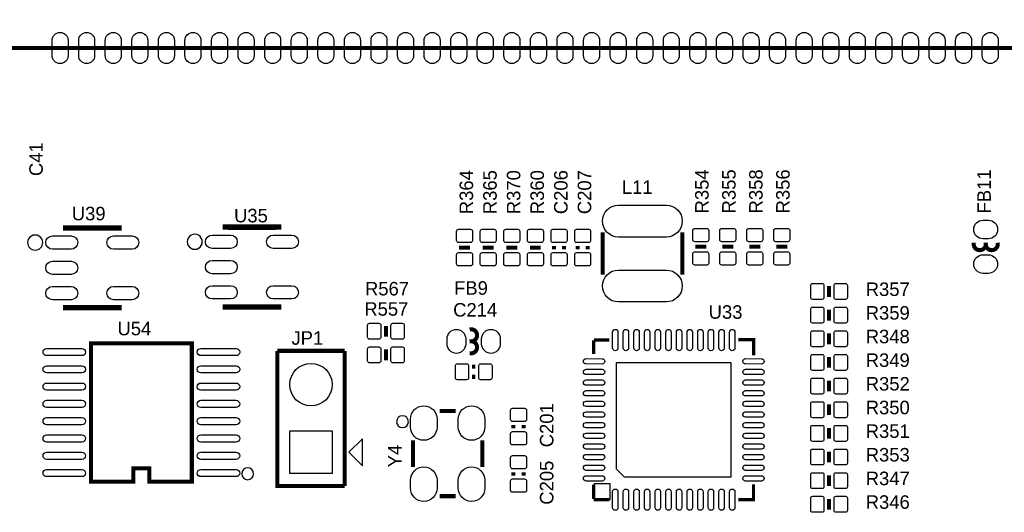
# Model space of a CAD drawing. Extents: x -5 to 175, y -1 to 134.
# Tile 5 of 19: x 60 to 97, y 29 to 47. Entities that reach past the tile are written whole.
import ezdxf

# ---------------------------------------------------------------- set-up
doc = ezdxf.new("R2010")
doc.units = 0
for name, color, linetype in [('PG_SILKSCREEN_TOP', 7, 'CONTINUOUS'), ('PIN_TOP', 12, 'CONTINUOUS'), ('RD_SILKSCREEN_TOP', 7, 'CONTINUOUS')]:
    doc.layers.add(name, color=color, linetype=linetype)

msp = doc.modelspace()

# ---------------------------------------------------------------- linework, layer by layer
at = {"layer": 'PG_SILKSCREEN_TOP'}
for points, const_width in [([(59.779916, 91.334082), (59.779916, 46.333918), (102.780084, 46.333918), (102.780084, 91.334082), (59.779916, 91.334082)], 0.1524), ([(61.992002, 39.471092), (61.992002, 39.571168), (63.991998, 39.571168), (63.991998, 39.471092)], 0.2032), ([(67.998086, 39.500048), (67.998086, 39.600124), (69.998082, 39.600124), (69.998082, 39.500048)], 0.2032), ([(82.192876, 37.8079), (82.192876, 39.4081)], 0.1524), ([(85.193124, 37.8079), (85.193124, 39.4081)], 0.1524), ([(76.795884, 38.833044), (77.202284, 38.833044)], 0.1524), ([(77.684884, 38.833044), (78.091284, 38.833044)], 0.1524), ([(78.573884, 38.833044), (78.980284, 38.833044)], 0.1524), ([(79.462884, 38.833044), (79.869284, 38.833044)], 0.1524), ([(80.364584, 38.896544), (80.364584, 38.769544)], 0.1524), ([(80.745584, 38.769544), (80.745584, 38.896544)], 0.1524), ([(81.253584, 38.896544), (81.253584, 38.769544)], 0.1524), ([(81.634584, 38.769544), (81.634584, 38.896544)], 0.1524), ([(86.092284, 38.862), (85.685884, 38.862)], 0.1524), ([(87.108284, 38.862), (86.701884, 38.862)], 0.1524), ([(88.124284, 38.862), (87.717884, 38.862)], 0.1524), ([(89.140284, 38.862), (88.733884, 38.862)], 0.1524), ([(90.715084, 36.978844), (90.715084, 37.385244)], 0.1524), ([(61.992002, 36.670996), (61.992002, 36.57092), (63.991998, 36.57092), (63.991998, 36.670996)], 0.2032), ([(67.998086, 36.699952), (67.998086, 36.599876), (69.998082, 36.599876), (69.998082, 36.699952)], 0.2032), ([(90.715084, 36.089844), (90.715084, 36.496244)], 0.1524), ([(74.041, 35.4838), (74.041, 35.8902)], 0.1524), ([(90.715084, 35.200844), (90.715084, 35.607244)], 0.1524), ([(65.138046, 30.03042), (66.737992, 30.03042), (66.737992, 35.230308), (62.938152, 35.230308), (62.938152, 30.03042), (64.538098, 30.03042), (64.538098, 30.530292), (65.138046, 30.530292), (65.138046, 30.03042)], 0.1524), ([(81.863184, 34.8361), (81.863184, 35.346132)], 0.124968), ([(81.87309, 35.356038), (82.443066, 35.356038)], 0.124968), ([(87.303102, 35.365944), (87.882984, 35.365944), (87.882984, 34.786062)], 0.124968), ([(72.4916, 29.8704), (69.9516, 29.8704), (69.9516, 34.9504)], 0.1524), ([(69.9516, 34.9504), (72.4916, 34.9504)], 0.1524), ([(72.4916, 34.9504), (72.4916, 29.8704)], 0.1524), ([(74.041, 35.0012), (74.041, 34.5948)], 0.1524), ([(90.715084, 34.311844), (90.715084, 34.718244)], 0.1524), ([(77.4065, 34.3535), (77.2795, 34.3535)], 0.1524), ([(77.2795, 33.9725), (77.4065, 33.9725)], 0.1524), ([(90.715084, 33.422844), (90.715084, 33.829244)], 0.1524), ([(90.715084, 32.533844), (90.715084, 32.940244)], 0.1524), ([(76.06411, 32.68599), (76.664058, 32.68599)], 0.1524), ([(78.840584, 32.165544), (78.840584, 32.038544)], 0.1524), ([(79.221584, 32.038544), (79.221584, 32.165544)], 0.1524), ([(90.715084, 31.644844), (90.715084, 32.051244)], 0.1524), ([(75.064112, 31.585916), (75.064112, 30.586172)], 0.1524), ([(77.664056, 31.585916), (77.664056, 30.586172)], 0.1524), ([(90.715084, 30.755844), (90.715084, 31.162244)], 0.1524), ([(78.840584, 30.387544), (78.840584, 30.260544)], 0.1524), ([(79.221584, 30.260544), (79.221584, 30.387544)], 0.1524), ([(90.715084, 30.273244), (90.715084, 29.866844)], 0.1524), ([(81.863184, 29.91612), (81.863184, 29.376116)], 0.124968), ([(87.873078, 29.935932), (87.873078, 29.35605), (87.303102, 29.35605)], 0.124968), ([(76.06411, 29.486098), (76.664058, 29.486098)], 0.1524), ([(81.863184, 29.35605), (82.452972, 29.35605)], 0.124968), ([(90.715084, 29.384244), (90.715084, 28.977844)], 0.1524)]:
    msp.add_lwpolyline(points, dxfattribs=dict(at, const_width=const_width))
for points in [[(61.124846, 39.021004, 1), (60.559154, 39.021084, 1)], [(67.13093, 39.04996, 1), (66.565238, 39.05004, 1)], [(74.887582, 32.28594, 1), (74.440586, 32.286148, 1)], [(69.061584, 30.330394, 1), (68.61456, 30.330334, 1)]]:
    msp.add_lwpolyline(points, format="xyb", close=True, dxfattribs=at)
at = {"layer": 'PG_SILKSCREEN_TOP', "const_width": 0.1524}
for points in [[(96.159828, 39.01694), (96.159828, 38.962076, 1.11689), (96.609916, 39.012114)], [(96.609916, 39.01694), (96.609916, 38.962076, 1.116858), (97.060004, 39.012114)], [(77.18806, 35.306), (77.242924, 35.306, 1.116858), (77.192886, 35.756088)], [(77.18806, 34.855912), (77.242924, 34.855912, 1.11689), (77.192886, 35.306)]]:
    msp.add_lwpolyline(points, format="xyb", dxfattribs=at)
at = {"layer": 'PG_SILKSCREEN_TOP'}
for points in [[(73.153524, 30.6324), (73.153524, 31.6484), (72.645524, 31.1404)], [(81.87309, 29.35605), (82.473038, 29.35605), (82.473038, 29.955998), (81.87309, 29.955998)]]:
    msp.add_lwpolyline(points, close=True, dxfattribs=at)
at = {"layer": 'PIN_TOP'}
for points in [[(61.479938, 46.048168), (61.479938, 46.619668, -1), (62.079886, 46.619668), (62.079886, 46.048168, -1)], [(62.479936, 46.048168), (62.479936, 46.619668, -1), (63.079884, 46.619668), (63.079884, 46.048168, -1)], [(63.479934, 46.048168), (63.479934, 46.619668, -1), (64.079882, 46.619668), (64.079882, 46.048168, -1)], [(64.479932, 46.048168), (64.479932, 46.619668, -1), (65.07988, 46.619668), (65.07988, 46.048168, -1)], [(65.47993, 46.048168), (65.47993, 46.619668, -1), (66.079878, 46.619668), (66.079878, 46.048168, -1)], [(66.479928, 46.048168), (66.479928, 46.619668, -1), (67.079876, 46.619668), (67.079876, 46.048168, -1)], [(67.479926, 46.048168), (67.479926, 46.619668, -1), (68.079874, 46.619668), (68.079874, 46.048168, -1)], [(68.479924, 46.048168), (68.479924, 46.619668, -1), (69.079872, 46.619668), (69.079872, 46.048168, -1)], [(69.479922, 46.048168), (69.479922, 46.619668, -1), (70.07987, 46.619668), (70.07987, 46.048168, -1)], [(70.47992, 46.048168), (70.47992, 46.619668, -1), (71.079868, 46.619668), (71.079868, 46.048168, -1)], [(71.479918, 46.048168), (71.479918, 46.619668, -1), (72.079866, 46.619668), (72.079866, 46.048168, -1)], [(72.479916, 46.048168), (72.479916, 46.619668, -1), (73.079864, 46.619668), (73.079864, 46.048168, -1)], [(73.479914, 46.048168), (73.479914, 46.619668, -1), (74.079862, 46.619668), (74.079862, 46.048168, -1)], [(74.479912, 46.048168), (74.479912, 46.619668, -1), (75.07986, 46.619668), (75.07986, 46.048168, -1)], [(75.47991, 46.048168), (75.47991, 46.619668, -1), (76.079858, 46.619668), (76.079858, 46.048168, -1)], [(76.479908, 46.048168), (76.479908, 46.619668, -1), (77.079856, 46.619668), (77.079856, 46.048168, -1)], [(77.479906, 46.048168), (77.479906, 46.619668, -1), (78.079854, 46.619668), (78.079854, 46.048168, -1)], [(78.479904, 46.048168), (78.479904, 46.619668, -1), (79.079852, 46.619668), (79.079852, 46.048168, -1)], [(79.479902, 46.048168), (79.479902, 46.619668, -1), (80.07985, 46.619668), (80.07985, 46.048168, -1)], [(80.4799, 46.048168), (80.4799, 46.619668, -1), (81.079848, 46.619668), (81.079848, 46.048168, -1)], [(81.480152, 46.048168), (81.480152, 46.619668, -1), (82.0801, 46.619668), (82.0801, 46.048168, -1)], [(82.48015, 46.048168), (82.48015, 46.619668, -1), (83.080098, 46.619668), (83.080098, 46.048168, -1)], [(83.480148, 46.048168), (83.480148, 46.619668, -1), (84.080096, 46.619668), (84.080096, 46.048168, -1)], [(84.480146, 46.048168), (84.480146, 46.619668, -1), (85.080094, 46.619668), (85.080094, 46.048168, -1)], [(85.480144, 46.048168), (85.480144, 46.619668, -1), (86.080092, 46.619668), (86.080092, 46.048168, -1)], [(86.480142, 46.048168), (86.480142, 46.619668, -1), (87.08009, 46.619668), (87.08009, 46.048168, -1)], [(87.48014, 46.048168), (87.48014, 46.619668, -1), (88.080088, 46.619668), (88.080088, 46.048168, -1)], [(88.480138, 46.048168), (88.480138, 46.619668, -1), (89.080086, 46.619668), (89.080086, 46.048168, -1)], [(89.480136, 46.048168), (89.480136, 46.619668, -1), (90.080084, 46.619668), (90.080084, 46.048168, -1)], [(90.480134, 46.048168), (90.480134, 46.619668, -1), (91.080082, 46.619668), (91.080082, 46.048168, -1)], [(91.480132, 46.048168), (91.480132, 46.619668, -1), (92.08008, 46.619668), (92.08008, 46.048168, -1)], [(92.48013, 46.048168), (92.48013, 46.619668, -1), (93.080078, 46.619668), (93.080078, 46.048168, -1)], [(93.480128, 46.048168), (93.480128, 46.619668, -1), (94.080076, 46.619668), (94.080076, 46.048168, -1)], [(94.480126, 46.048168), (94.480126, 46.619668, -1), (95.080074, 46.619668), (95.080074, 46.048168, -1)], [(95.480124, 46.048168), (95.480124, 46.619668, -1), (96.080072, 46.619668), (96.080072, 46.048168, -1)], [(96.480122, 46.048168), (96.480122, 46.619668, -1), (97.08007, 46.619668), (97.08007, 46.048168, -1)], [(82.792951, 40.42791), (84.593049, 40.42791, -1), (84.593049, 39.228014), (82.792951, 39.228014, -1)], [(96.709865, 39.161974), (96.509967, 39.161974, -1), (96.509967, 39.861998), (96.709865, 39.861998, -1)], [(68.197857, 38.799897), (67.498087, 38.799897, -1), (67.498087, 39.300023), (68.197857, 39.300023, -1)], [(70.498081, 38.799897), (69.798311, 38.799897, -1), (69.798311, 39.300023), (70.498081, 39.300023, -1)], [(76.69911, 39.097966), (76.69911, 39.447978, -0.415686), (76.77404, 39.522908), (77.224128, 39.522908, -0.415686), (77.299058, 39.447978), (77.299058, 39.097966, -0.415686), (77.224128, 39.023036), (76.77404, 39.023036, -0.415686)], [(77.58811, 39.097966), (77.58811, 39.447978, -0.415686), (77.66304, 39.522908), (78.113128, 39.522908, -0.415686), (78.188058, 39.447978), (78.188058, 39.097966, -0.415686), (78.113128, 39.023036), (77.66304, 39.023036, -0.415686)], [(78.47711, 39.097966), (78.47711, 39.447978, -0.415686), (78.55204, 39.522908), (79.002128, 39.522908, -0.415686), (79.077058, 39.447978), (79.077058, 39.097966, -0.415686), (79.002128, 39.023036), (78.55204, 39.023036, -0.415686)], [(79.36611, 39.097966), (79.36611, 39.447978, -0.415686), (79.44104, 39.522908), (79.891128, 39.522908, -0.415686), (79.966058, 39.447978), (79.966058, 39.097966, -0.415686), (79.891128, 39.023036), (79.44104, 39.023036, -0.415686)], [(80.25511, 39.097966), (80.25511, 39.447978, -0.415686), (80.33004, 39.522908), (80.780128, 39.522908, -0.415686), (80.855058, 39.447978), (80.855058, 39.097966, -0.415686), (80.780128, 39.023036), (80.33004, 39.023036, -0.415686)], [(81.14411, 39.097966), (81.14411, 39.447978, -0.415686), (81.21904, 39.522908), (81.669128, 39.522908, -0.415686), (81.744058, 39.447978), (81.744058, 39.097966, -0.415686), (81.669128, 39.023036), (81.21904, 39.023036, -0.415686)], [(86.189058, 39.476934), (86.189058, 39.126922, -0.415686), (86.114128, 39.051992), (85.66404, 39.051992, -0.415686), (85.58911, 39.126922), (85.58911, 39.476934, -0.415686), (85.66404, 39.551864), (86.114128, 39.551864, -0.415686)], [(87.205058, 39.476934), (87.205058, 39.126922, -0.415686), (87.130128, 39.051992), (86.68004, 39.051992, -0.415686), (86.60511, 39.126922), (86.60511, 39.476934, -0.415686), (86.68004, 39.551864), (87.130128, 39.551864, -0.415686)], [(88.221058, 39.476934), (88.221058, 39.126922, -0.415686), (88.146128, 39.051992), (87.69604, 39.051992, -0.415686), (87.62111, 39.126922), (87.62111, 39.476934, -0.415686), (87.69604, 39.551864), (88.146128, 39.551864, -0.415686)], [(89.237058, 39.476934), (89.237058, 39.126922, -0.415686), (89.162128, 39.051992), (88.71204, 39.051992, -0.415686), (88.63711, 39.126922), (88.63711, 39.476934, -0.415686), (88.71204, 39.551864), (89.162128, 39.551864, -0.415686)], [(62.191773, 38.770941), (61.492003, 38.770941, -1), (61.492003, 39.271067), (62.191773, 39.271067, -1)], [(64.491997, 38.770941), (63.792227, 38.770941, -1), (63.792227, 39.271067), (64.491997, 39.271067, -1)], [(76.69911, 38.21811), (76.69911, 38.568122, -0.415686), (76.77404, 38.643052), (77.224128, 38.643052, -0.415686), (77.299058, 38.568122), (77.299058, 38.21811, -0.415686), (77.224128, 38.14318), (76.77404, 38.14318, -0.415686)], [(77.58811, 38.21811), (77.58811, 38.568122, -0.415686), (77.66304, 38.643052), (78.113128, 38.643052, -0.415686), (78.188058, 38.568122), (78.188058, 38.21811, -0.415686), (78.113128, 38.14318), (77.66304, 38.14318, -0.415686)], [(78.47711, 38.21811), (78.47711, 38.568122, -0.415686), (78.55204, 38.643052), (79.002128, 38.643052, -0.415686), (79.077058, 38.568122), (79.077058, 38.21811, -0.415686), (79.002128, 38.14318), (78.55204, 38.14318, -0.415686)], [(79.36611, 38.21811), (79.36611, 38.568122, -0.415686), (79.44104, 38.643052), (79.891128, 38.643052, -0.415686), (79.966058, 38.568122), (79.966058, 38.21811, -0.415686), (79.891128, 38.14318), (79.44104, 38.14318, -0.415686)], [(80.25511, 38.21811), (80.25511, 38.568122, -0.415686), (80.33004, 38.643052), (80.780128, 38.643052, -0.415686), (80.855058, 38.568122), (80.855058, 38.21811, -0.415686), (80.780128, 38.14318), (80.33004, 38.14318, -0.415686)], [(81.14411, 38.21811), (81.14411, 38.568122, -0.415686), (81.21904, 38.643052), (81.669128, 38.643052, -0.415686), (81.744058, 38.568122), (81.744058, 38.21811, -0.415686), (81.669128, 38.14318), (81.21904, 38.14318, -0.415686)], [(86.189058, 38.597078), (86.189058, 38.247066, -0.415686), (86.114128, 38.172136), (85.66404, 38.172136, -0.415686), (85.58911, 38.247066), (85.58911, 38.597078, -0.415686), (85.66404, 38.672008), (86.114128, 38.672008, -0.415686)], [(87.205058, 38.597078), (87.205058, 38.247066, -0.415686), (87.130128, 38.172136), (86.68004, 38.172136, -0.415686), (86.60511, 38.247066), (86.60511, 38.597078, -0.415686), (86.68004, 38.672008), (87.130128, 38.672008, -0.415686)], [(88.221058, 38.597078), (88.221058, 38.247066, -0.415686), (88.146128, 38.172136), (87.69604, 38.172136, -0.415686), (87.62111, 38.247066), (87.62111, 38.597078, -0.415686), (87.69604, 38.672008), (88.146128, 38.672008, -0.415686)], [(89.237058, 38.597078), (89.237058, 38.247066, -0.415686), (89.162128, 38.172136), (88.71204, 38.172136, -0.415686), (88.63711, 38.247066), (88.63711, 38.597078, -0.415686), (88.71204, 38.672008), (89.162128, 38.672008, -0.415686)], [(96.709865, 37.862002), (96.509967, 37.862002, -1), (96.509967, 38.562026), (96.709865, 38.562026, -1)], [(62.191773, 37.820981), (61.492003, 37.820981, -1), (61.492003, 38.321107), (62.191773, 38.321107, -1)], [(68.197857, 37.849937), (67.498087, 37.849937, -1), (67.498087, 38.350063), (68.197857, 38.350063, -1)], [(82.792951, 37.987986), (84.593049, 37.987986, -1), (84.593049, 36.78809), (82.792951, 36.78809, -1)], [(90.450162, 36.88207), (90.10015, 36.88207, -0.415686), (90.02522, 36.957), (90.02522, 37.407088, -0.415686), (90.10015, 37.482018), (90.450162, 37.482018, -0.415686), (90.525092, 37.407088), (90.525092, 36.957, -0.415686)], [(91.330018, 36.88207), (90.980006, 36.88207, -0.415686), (90.905076, 36.957), (90.905076, 37.407088, -0.415686), (90.980006, 37.482018), (91.330018, 37.482018, -0.415686), (91.404948, 37.407088), (91.404948, 36.957, -0.415686)], [(62.191773, 36.871021), (61.492003, 36.871021, -1), (61.492003, 37.371147), (62.191773, 37.371147, -1)], [(64.491997, 36.871021), (63.792227, 36.871021, -1), (63.792227, 37.371147), (64.491997, 37.371147, -1)], [(68.197857, 36.899977), (67.498087, 36.899977, -1), (67.498087, 37.400103), (68.197857, 37.400103, -1)], [(70.498081, 36.899977), (69.798311, 36.899977, -1), (69.798311, 37.400103), (70.498081, 37.400103, -1)], [(90.450162, 35.99307), (90.10015, 35.99307, -0.415686), (90.02522, 36.068), (90.02522, 36.518088, -0.415686), (90.10015, 36.593018), (90.450162, 36.593018, -0.415686), (90.525092, 36.518088), (90.525092, 36.068, -0.415686)], [(91.330018, 35.99307), (90.980006, 35.99307, -0.415686), (90.905076, 36.068), (90.905076, 36.518088, -0.415686), (90.980006, 36.593018), (91.330018, 36.593018, -0.415686), (91.404948, 36.518088), (91.404948, 36.068, -0.415686)], [(73.776078, 35.387026), (73.426066, 35.387026, -0.415686), (73.351136, 35.461956), (73.351136, 35.912044, -0.415686), (73.426066, 35.986974), (73.776078, 35.986974, -0.415686), (73.851008, 35.912044), (73.851008, 35.461956, -0.415686)], [(74.655934, 35.387026), (74.305922, 35.387026, -0.415686), (74.230992, 35.461956), (74.230992, 35.912044, -0.415686), (74.305922, 35.986974), (74.655934, 35.986974, -0.415686), (74.730864, 35.912044), (74.730864, 35.461956, -0.415686)], [(77.043026, 35.405949), (77.043026, 35.206051, -1), (76.343002, 35.206051), (76.343002, 35.405949, -1)], [(78.342998, 35.405949), (78.342998, 35.206051, -1), (77.642974, 35.206051), (77.642974, 35.405949, -1)], [(82.773139, 35.656139), (82.773139, 35.055937, -1), (82.573241, 35.055937), (82.573241, 35.656139, -1)], [(83.172935, 35.656139), (83.172935, 35.055937, -1), (82.973037, 35.055937), (82.973037, 35.656139, -1)], [(83.572985, 35.656139), (83.572985, 35.055937, -1), (83.373087, 35.055937), (83.373087, 35.656139, -1)], [(83.973035, 35.656139), (83.973035, 35.055937, -1), (83.773137, 35.055937), (83.773137, 35.656139, -1)], [(84.373085, 35.656139), (84.373085, 35.055937, -1), (84.173187, 35.055937), (84.173187, 35.656139, -1)], [(84.773135, 35.656139), (84.773135, 35.055937, -1), (84.573237, 35.055937), (84.573237, 35.656139, -1)], [(85.172931, 35.656139), (85.172931, 35.055937, -1), (84.973033, 35.055937), (84.973033, 35.656139, -1)], [(85.572981, 35.656139), (85.572981, 35.055937, -1), (85.373083, 35.055937), (85.373083, 35.656139, -1)], [(85.973031, 35.656139), (85.973031, 35.055937, -1), (85.773133, 35.055937), (85.773133, 35.656139, -1)], [(86.373081, 35.656139), (86.373081, 35.055937, -1), (86.173183, 35.055937), (86.173183, 35.656139, -1)], [(86.773131, 35.656139), (86.773131, 35.055937, -1), (86.573233, 35.055937), (86.573233, 35.656139, -1)], [(87.172927, 35.656139), (87.172927, 35.055937, -1), (86.973029, 35.055937), (86.973029, 35.656139, -1)], [(90.450162, 35.10407), (90.10015, 35.10407, -0.415686), (90.02522, 35.179), (90.02522, 35.629088, -0.415686), (90.10015, 35.704018), (90.450162, 35.704018, -0.415686), (90.525092, 35.629088), (90.525092, 35.179, -0.415686)], [(91.330018, 35.10407), (90.980006, 35.10407, -0.415686), (90.905076, 35.179), (90.905076, 35.629088, -0.415686), (90.980006, 35.704018), (91.330018, 35.704018, -0.415686), (91.404948, 35.629088), (91.404948, 35.179, -0.415686)], [(61.273182, 35.040189), (62.603126, 35.040189, -1), (62.603126, 34.770187), (61.273182, 34.770187, -1)], [(67.073018, 35.040189), (68.402962, 35.040189, -1), (68.402962, 34.770187), (67.073018, 34.770187, -1)], [(73.426066, 35.097974), (73.776078, 35.097974, -0.415686), (73.851008, 35.023044), (73.851008, 34.572956, -0.415686), (73.776078, 34.498026), (73.426066, 34.498026, -0.415686), (73.351136, 34.572956), (73.351136, 35.023044, -0.415686)], [(74.305922, 35.097974), (74.655934, 35.097974, -0.415686), (74.730864, 35.023044), (74.730864, 34.572956, -0.415686), (74.655934, 34.498026), (74.305922, 34.498026, -0.415686), (74.230992, 34.572956), (74.230992, 35.023044, -0.415686)], [(76.728066, 34.462974), (77.078078, 34.462974, -0.415686), (77.153008, 34.388044), (77.153008, 33.937956, -0.415686), (77.078078, 33.863026), (76.728066, 33.863026, -0.415686), (76.653136, 33.937956), (76.653136, 34.388044, -0.415686)], [(77.607922, 34.462974), (77.957934, 34.462974, -0.415686), (78.032864, 34.388044), (78.032864, 33.937956, -0.415686), (77.957934, 33.863026), (77.607922, 33.863026, -0.415686), (77.532992, 33.937956), (77.532992, 34.388044, -0.415686)], [(81.573232, 34.656615), (82.173433, 34.655159, -1), (82.172948, 34.455261), (81.572747, 34.456717, -1)], [(87.57322, 34.656615), (88.173421, 34.655159, -1), (88.172936, 34.455261), (87.572735, 34.456717, -1)], [(90.450162, 34.21507), (90.10015, 34.21507, -0.415686), (90.02522, 34.29), (90.02522, 34.740088, -0.415686), (90.10015, 34.815018), (90.450162, 34.815018, -0.415686), (90.525092, 34.740088), (90.525092, 34.29, -0.415686)], [(91.330018, 34.21507), (90.980006, 34.21507, -0.415686), (90.905076, 34.29), (90.905076, 34.740088, -0.415686), (90.980006, 34.815018), (91.330018, 34.815018, -0.415686), (91.404948, 34.740088), (91.404948, 34.29, -0.415686)], [(61.273182, 34.390203), (62.603126, 34.390203, -1), (62.603126, 34.120201), (61.273182, 34.120201, -1)], [(67.073018, 34.390203), (68.402962, 34.390203, -1), (68.402962, 34.120201), (67.073018, 34.120201, -1)], [(81.573232, 34.256819), (82.173433, 34.255363, -1), (82.172948, 34.055465), (81.572747, 34.056921, -1)], [(87.57322, 34.256819), (88.173421, 34.255363, -1), (88.172936, 34.055465), (87.572735, 34.056921, -1)], [(61.273182, 33.740217), (62.603126, 33.740217, -1), (62.603126, 33.470215), (61.273182, 33.470215, -1)], [(67.073018, 33.740217), (68.402962, 33.740217, -1), (68.402962, 33.470215), (67.073018, 33.470215, -1)], [(81.573232, 33.856769), (82.173433, 33.855313, -1), (82.172948, 33.655415), (81.572747, 33.656871, -1)], [(87.57322, 33.856769), (88.173421, 33.855313, -1), (88.172936, 33.655415), (87.572735, 33.656871, -1)], [(90.450162, 33.32607), (90.10015, 33.32607, -0.415686), (90.02522, 33.401), (90.02522, 33.851088, -0.415686), (90.10015, 33.926018), (90.450162, 33.926018, -0.415686), (90.525092, 33.851088), (90.525092, 33.401, -0.415686)], [(91.330018, 33.32607), (90.980006, 33.32607, -0.415686), (90.905076, 33.401), (90.905076, 33.851088, -0.415686), (90.980006, 33.926018), (91.330018, 33.926018, -0.415686), (91.404948, 33.851088), (91.404948, 33.401, -0.415686)], [(81.573232, 33.456719), (82.173433, 33.455263, -1), (82.172948, 33.255365), (81.572747, 33.256821, -1)], [(87.57322, 33.456719), (88.173421, 33.455263, -1), (88.172936, 33.255365), (87.572735, 33.256821, -1)], [(61.273182, 33.090231), (62.603126, 33.090231, -1), (62.603126, 32.820229), (61.273182, 32.820229, -1)], [(67.073018, 33.090231), (68.402962, 33.090231, -1), (68.402962, 32.820229), (67.073018, 32.820229, -1)], [(81.573232, 33.056669), (82.173433, 33.055213, -1), (82.172948, 32.855315), (81.572747, 32.856771, -1)], [(87.57322, 33.056669), (88.173421, 33.055213, -1), (88.172936, 32.855315), (87.572735, 32.856771, -1)], [(90.450162, 32.43707), (90.10015, 32.43707, -0.415686), (90.02522, 32.512), (90.02522, 32.962088, -0.415686), (90.10015, 33.037018), (90.450162, 33.037018, -0.415686), (90.525092, 32.962088), (90.525092, 32.512, -0.415686)], [(91.330018, 32.43707), (90.980006, 32.43707, -0.415686), (90.905076, 32.512), (90.905076, 32.962088, -0.415686), (90.980006, 33.037018), (91.330018, 33.037018, -0.415686), (91.404948, 32.962088), (91.404948, 32.512, -0.415686)], [(74.963909, 32.086169), (74.963909, 32.386143, -1), (75.963907, 32.386143), (75.963907, 32.086169, -1)], [(76.764261, 32.086169), (76.764261, 32.386143, -1), (77.764259, 32.386143), (77.764259, 32.086169, -1)], [(79.331058, 32.716978), (79.331058, 32.366966, -0.415686), (79.256128, 32.292036), (78.80604, 32.292036, -0.415686), (78.73111, 32.366966), (78.73111, 32.716978, -0.415686), (78.80604, 32.791908), (79.256128, 32.791908, -0.415686)], [(81.573232, 32.656619), (82.173433, 32.655163, -1), (82.172948, 32.455265), (81.572747, 32.456721, -1)], [(87.57322, 32.656619), (88.173421, 32.655163, -1), (88.172936, 32.455265), (87.572735, 32.456721, -1)], [(61.273182, 32.440245), (62.603126, 32.440245, -1), (62.603126, 32.170243), (61.273182, 32.170243, -1)], [(67.073018, 32.440245), (68.402962, 32.440245, -1), (68.402962, 32.170243), (67.073018, 32.170243, -1)], [(81.573232, 32.256823), (82.173433, 32.255367, -1), (82.172948, 32.055469), (81.572747, 32.056925, -1)], [(87.57322, 32.256823), (88.173421, 32.255367, -1), (88.172936, 32.055469), (87.572735, 32.056925, -1)], [(79.331058, 31.837122), (79.331058, 31.48711, -0.415686), (79.256128, 31.41218), (78.80604, 31.41218, -0.415686), (78.73111, 31.48711), (78.73111, 31.837122, -0.415686), (78.80604, 31.912052), (79.256128, 31.912052, -0.415686)], [(90.450162, 31.54807), (90.10015, 31.54807, -0.415686), (90.02522, 31.623), (90.02522, 32.073088, -0.415686), (90.10015, 32.148018), (90.450162, 32.148018, -0.415686), (90.525092, 32.073088), (90.525092, 31.623, -0.415686)], [(91.330018, 31.54807), (90.980006, 31.54807, -0.415686), (90.905076, 31.623), (90.905076, 32.073088, -0.415686), (90.980006, 32.148018), (91.330018, 32.148018, -0.415686), (91.404948, 32.073088), (91.404948, 31.623, -0.415686)], [(61.273182, 31.790259), (62.603126, 31.790259, -1), (62.603126, 31.520257), (61.273182, 31.520257, -1)], [(67.073018, 31.790259), (68.402962, 31.790259, -1), (68.402962, 31.520257), (67.073018, 31.520257, -1)], [(81.573232, 31.856773), (82.173433, 31.855317, -1), (82.172948, 31.655419), (81.572747, 31.656875, -1)], [(87.57322, 31.856773), (88.173421, 31.855317, -1), (88.172936, 31.655419), (87.572735, 31.656875, -1)], [(61.273182, 31.140273), (62.603126, 31.140273, -1), (62.603126, 30.870271), (61.273182, 30.870271, -1)], [(67.073018, 31.140273), (68.402962, 31.140273, -1), (68.402962, 30.870271), (67.073018, 30.870271, -1)], [(81.573232, 31.456723), (82.173433, 31.455267, -1), (82.172948, 31.255369), (81.572747, 31.256825, -1)], [(87.57322, 31.456723), (88.173421, 31.455267, -1), (88.172936, 31.255369), (87.572735, 31.256825, -1)], [(90.450162, 30.65907), (90.10015, 30.65907, -0.415686), (90.02522, 30.734), (90.02522, 31.184088, -0.415686), (90.10015, 31.259018), (90.450162, 31.259018, -0.415686), (90.525092, 31.184088), (90.525092, 30.734, -0.415686)], [(91.330018, 30.65907), (90.980006, 30.65907, -0.415686), (90.905076, 30.734), (90.905076, 31.184088, -0.415686), (90.980006, 31.259018), (91.330018, 31.259018, -0.415686), (91.404948, 31.184088), (91.404948, 30.734, -0.415686)], [(78.73111, 30.588966), (78.73111, 30.938978, -0.415686), (78.80604, 31.013908), (79.256128, 31.013908, -0.415686), (79.331058, 30.938978), (79.331058, 30.588966, -0.415686), (79.256128, 30.514036), (78.80604, 30.514036, -0.415686)], [(81.573232, 31.056673), (82.173433, 31.055217, -1), (82.172948, 30.855319), (81.572747, 30.856775, -1)], [(87.57322, 31.056673), (88.173421, 31.055217, -1), (88.172936, 30.855319), (87.572735, 30.856775, -1)], [(61.273182, 30.490287), (62.603126, 30.490287, -1), (62.603126, 30.220285), (61.273182, 30.220285, -1)], [(67.073018, 30.490287), (68.402962, 30.490287, -1), (68.402962, 30.220285), (67.073018, 30.220285, -1)], [(74.963909, 29.785945), (74.963909, 30.085919, -1), (75.963907, 30.085919), (75.963907, 29.785945, -1)], [(76.764261, 29.785945), (76.764261, 30.085919, -1), (77.764259, 30.085919), (77.764259, 29.785945, -1)], [(81.573232, 30.656623), (82.173433, 30.655167, -1), (82.172948, 30.455269), (81.572747, 30.456725, -1)], [(87.57322, 30.656623), (88.173421, 30.655167, -1), (88.172936, 30.455269), (87.572735, 30.456725, -1)], [(78.73111, 29.70911), (78.73111, 30.059122, -0.415686), (78.80604, 30.134052), (79.256128, 30.134052, -0.415686), (79.331058, 30.059122), (79.331058, 29.70911, -0.415686), (79.256128, 29.63418), (78.80604, 29.63418, -0.415686)], [(81.573232, 30.256827), (82.173433, 30.255371, -1), (82.172948, 30.055473), (81.572747, 30.056929, -1)], [(87.57322, 30.256827), (88.173421, 30.255371, -1), (88.172936, 30.055473), (87.572735, 30.056929, -1)], [(90.10015, 30.370018), (90.450162, 30.370018, -0.415686), (90.525092, 30.295088), (90.525092, 29.845, -0.415686), (90.450162, 29.77007), (90.10015, 29.77007, -0.415686), (90.02522, 29.845), (90.02522, 30.295088, -0.415686)], [(90.980006, 30.370018), (91.330018, 30.370018, -0.415686), (91.404948, 30.295088), (91.404948, 29.845, -0.415686), (91.330018, 29.77007), (90.980006, 29.77007, -0.415686), (90.905076, 29.845), (90.905076, 30.295088, -0.415686)], [(82.773139, 29.656151), (82.773139, 29.055949, -1), (82.573241, 29.055949), (82.573241, 29.656151, -1)], [(83.172935, 29.656151), (83.172935, 29.055949, -1), (82.973037, 29.055949), (82.973037, 29.656151, -1)], [(83.572985, 29.656151), (83.572985, 29.055949, -1), (83.373087, 29.055949), (83.373087, 29.656151, -1)], [(83.973035, 29.656151), (83.973035, 29.055949, -1), (83.773137, 29.055949), (83.773137, 29.656151, -1)], [(84.373085, 29.656151), (84.373085, 29.055949, -1), (84.173187, 29.055949), (84.173187, 29.656151, -1)], [(84.773135, 29.656151), (84.773135, 29.055949, -1), (84.573237, 29.055949), (84.573237, 29.656151, -1)], [(85.172931, 29.656151), (85.172931, 29.055949, -1), (84.973033, 29.055949), (84.973033, 29.656151, -1)], [(85.572981, 29.656151), (85.572981, 29.055949, -1), (85.373083, 29.055949), (85.373083, 29.656151, -1)], [(85.973031, 29.656151), (85.973031, 29.055949, -1), (85.773133, 29.055949), (85.773133, 29.656151, -1)], [(86.373081, 29.656151), (86.373081, 29.055949, -1), (86.173183, 29.055949), (86.173183, 29.656151, -1)], [(86.773131, 29.656151), (86.773131, 29.055949, -1), (86.573233, 29.055949), (86.573233, 29.656151, -1)], [(87.172927, 29.656151), (87.172927, 29.055949, -1), (86.973029, 29.055949), (86.973029, 29.656151, -1)], [(90.10015, 29.481018), (90.450162, 29.481018, -0.415686), (90.525092, 29.406088), (90.525092, 28.956, -0.415686), (90.450162, 28.88107), (90.10015, 28.88107, -0.415686), (90.02522, 28.956), (90.02522, 29.406088, -0.415686)], [(90.980006, 29.481018), (91.330018, 29.481018, -0.415686), (91.404948, 29.406088), (91.404948, 28.956, -0.415686), (91.330018, 28.88107), (90.980006, 28.88107, -0.415686), (90.905076, 28.956), (90.905076, 29.406088, -0.415686)]]:
    msp.add_lwpolyline(points, format="xyb", close=True, dxfattribs=at)
for points in [[(82.723228, 34.5059), (87.023194, 34.5059), (87.023194, 30.205934), (83.023202, 30.205934), (82.723228, 30.505908)], [(72.021573, 31.940373), (72.021573, 30.340427), (70.421627, 30.340427), (70.421627, 31.940373)]]:
    msp.add_lwpolyline(points, close=True, dxfattribs=at)
msp.add_circle((71.2216, 33.6804), 0.799973, dxfattribs=at)

# ---------------------------------------------------------------- texts
at = {"layer": 'RD_SILKSCREEN_TOP', "width": 1.02}
for s, p in [('C41', (61.129418, 41.51884)), ('R364', (77.320902, 40.087804)), ('R365', (78.209902, 40.087804)), ('R370', (79.098902, 40.087804)), ('R360', (79.987902, 40.087804)), ('C206', (80.876902, 40.087804)), ('C207', (81.765902, 40.087804)), ('R354', (86.185502, 40.11676)), ('R355', (87.201502, 40.11676)), ('R358', (88.217502, 40.11676)), ('R356', (89.233502, 40.11676)), ('FB11', (96.804226, 40.11676)), ('C201', (80.343502, 31.324804)), ('Y4', (74.628502, 30.572964)), ('C205', (80.343502, 29.165804))]:
    msp.add_text(s, height=0.508, rotation=90, dxfattribs=at).set_placement(p)
for s, p in [('L11', (82.92084, 40.851582)), ('U39', (62.21984, 39.856664)), ('U35', (68.326, 39.779956)), ('R567', (73.2536, 37.0332)), ('FB9', (76.6064, 37.0586)), ('R357', (92.096844, 37.012626)), ('R557', (73.2282, 36.2712)), ('C214', (76.57084, 36.237418)), ('U33', (86.185502, 36.155884)), ('R359', (92.096844, 36.123626)), ('U54', (63.938912, 35.533838)), ('JP1', (70.485, 35.179)), ('R348', (92.096844, 35.234626)), ('R349', (92.096844, 34.345626)), ('R352', (92.096844, 33.456626)), ('R350', (92.096844, 32.567626)), ('R351', (92.096844, 31.678626)), ('R353', (92.096844, 30.789626)), ('R347', (92.096844, 29.900626)), ('R346', (92.096844, 29.011626))]:
    msp.add_text(s, height=0.508, dxfattribs=at).set_placement(p)

doc.saveas('drawing.dxf')
